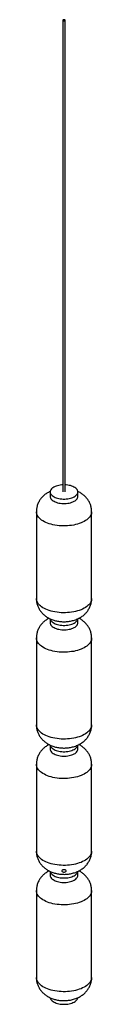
# Paper-space layout '_Trimétrica' of a CAD drawing. Header units: millimetres. Extents: x -60 to 60, y -24 to 2114.
import ezdxf

# ---------------------------------------------------------------- set-up
doc = ezdxf.new("R2010")
doc.units = ezdxf.units.MM

psp = doc.layouts.new('_Trimétrica')

# ---------------------------------------------------------------- linework, layer by layer
at = {"color": 7, "linetype": 'Continuous', "lineweight": 25}
for p, q in [((-2.5, 2112.9), (-2.5, 1088.6)), ((2.5, 1088.6), (2.5, 2112.9)), ((-30, 1088.6), (-30, 1078.9)), ((30, 1078.9), (30, 1088.6)), ((-60, 1045.7), (-60, 857.2)), ((60, 857.2), (60, 1045.7)), ((-30, 813.2), (-30, 804.6)), ((30, 804.6), (30, 813.2)), ((-60, 771.5), (-60, 582.9)), ((60, 582.9), (60, 771.5)), ((-30, 538.9), (-30, 530.4)), ((30, 530.4), (30, 538.9)), ((-60, 497.2), (-60, 308.6)), ((60, 308.6), (60, 497.2)), ((-30, 264.6), (-30, 256.1)), ((30, 256.1), (30, 264.6)), ((-60, 222.9), (-60, 34.3)), ((60, 34.3), (60, 222.9))]:
    psp.add_line(p, q, dxfattribs=at)
at = {"color": 7, "linetype": 'Continuous', "lineweight": 25, "flags": 128}
for points in [[(-1.2, 2111.8), (-0.2, 2111.6), (0.7, 2111.7), (1.6, 2111.9), (2.2, 2112.3), (2.5, 2112.8), (2.4, 2113.3), (1.9, 2113.7), (1.2, 2114.1), (0.2, 2114.2), (-0.7, 2114.1), (-1.6, 2113.9), (-2.2, 2113.5), (-2.5, 2113), (-2.4, 2112.5), (-1.9, 2112.1), (-1.2, 2111.8)], [(-2.5, 1104), (-4.9, 1103.8), (-8.1, 1103.5), (-11.2, 1102.9), (-14.1, 1102.2), (-16.9, 1101.4), (-19.5, 1100.4), (-21.8, 1099.2), (-23.9, 1097.9), (-25.7, 1096.5), (-27.3, 1095.1), (-28.4, 1093.5), (-29.3, 1091.9), (-29.8, 1090.2), (-30, 1088.6), (-29.8, 1086.9), (-29.3, 1085.3), (-28.4, 1083.6), (-27.2, 1082.1), (-25.7, 1080.6), (-23.8, 1079.2), (-21.7, 1078), (-19.4, 1076.8), (-16.8, 1075.8), (-14, 1074.9)], [(-14, 1074.9), (-11.1, 1074.2), (-8, 1073.7), (-4.8, 1073.4), (-1.6, 1073.2), (1.7, 1073.2), (4.9, 1073.4), (8.1, 1073.7), (11.2, 1074.3), (14.1, 1075), (16.9, 1075.8), (19.5, 1076.8), (21.8, 1078), (23.9, 1079.3), (25.7, 1080.7), (27.3, 1082.1), (28.4, 1083.7), (29.3, 1085.3), (29.8, 1087), (30, 1088.6), (29.8, 1090.3), (29.3, 1092), (28.4, 1093.6), (27.2, 1095.1), (25.7, 1096.6), (23.8, 1098), (21.7, 1099.2), (19.4, 1100.4), (16.8, 1101.4), (14, 1102.3), (11.1, 1103), (8, 1103.5), (4.8, 1103.9), (2.5, 1104)], [(-30, 1078.9), (-30, 1078.9), (-29.8, 1077.2), (-29.3, 1075.6), (-28.4, 1074), (-27.2, 1072.4), (-25.7, 1071), (-23.8, 1069.6), (-21.7, 1068.3), (-19.4, 1067.1), (-16.8, 1066.1), (-14, 1065.3), (-11.1, 1064.6), (-8, 1064), (-4.8, 1063.7), (-1.6, 1063.5), (1.7, 1063.5), (4.9, 1063.7), (8.1, 1064.1), (11.2, 1064.6), (14.1, 1065.3), (16.9, 1066.2), (19.5, 1067.2), (21.8, 1068.3), (23.9, 1069.6), (25.7, 1071), (27.3, 1072.5), (28.4, 1074), (29.3, 1075.6), (29.8, 1077.3), (30, 1078.9)], [(60, 1045.7), (59.9, 1043.8), (59.4, 1041.4), (58.6, 1039.1), (57.4, 1036.8), (55.9, 1034.6), (54.1, 1032.4), (52, 1030.3), (49.5, 1028.3), (46.8, 1026.4), (43.7, 1024.6), (40.5, 1022.9), (37, 1021.4), (33.2, 1020), (29.3, 1018.8), (25.2, 1017.7), (21, 1016.8), (16.6, 1016.1), (12.2, 1015.5), (7.6, 1015.1), (3, 1014.9), (-1.5, 1014.9), (-6.1, 1015), (-10.7, 1015.3), (-15.2, 1015.8), (-19.6, 1016.5), (-23.9, 1017.4), (-28, 1018.4), (-32, 1019.6), (-35.8, 1020.9), (-39.4, 1022.4), (-42.7, 1024), (-45.8, 1025.8), (-48.6, 1027.7), (-51.2, 1029.6), (-53.4, 1031.7), (-55.4, 1033.8), (-57, 1036.1), (-58.2, 1038.3), (-59.2, 1040.6), (-59.8, 1043), (-60, 1045.4), (-60, 1045.7)], [(60, 857.2), (59.9, 855.2), (59.4, 852.8), (58.6, 850.5), (57.4, 848.2), (55.9, 846), (54.1, 843.8), (52, 841.7), (49.5, 839.7), (46.8, 837.8), (43.7, 836), (40.5, 834.4), (37, 832.8), (33.2, 831.4), (29.3, 830.2), (25.2, 829.1), (21, 828.2), (16.6, 827.5), (12.2, 826.9), (7.6, 826.5), (3, 826.3), (-1.5, 826.3), (-6.1, 826.4), (-10.7, 826.8), (-15.2, 827.3), (-19.6, 828), (-23.9, 828.8), (-28, 829.8), (-32, 831), (-35.8, 832.4), (-39.4, 833.8), (-42.7, 835.5), (-45.8, 837.2), (-48.6, 839.1), (-51.2, 841), (-53.4, 843.1), (-55.4, 845.3), (-57, 847.5), (-58.2, 849.8), (-59.2, 852.1), (-59.8, 854.4), (-60, 856.8), (-60, 857.2)], [(-29.9, 813), (-29.8, 812.6), (-29.3, 811), (-28.4, 809.3), (-27.2, 807.8), (-25.7, 806.3), (-23.8, 804.9), (-21.7, 803.7), (-19.4, 802.5), (-16.8, 801.5), (-14, 800.6)], [(-29.9, 813), (-29.8, 812.6), (-29.3, 811), (-28.4, 809.3), (-27.2, 807.8), (-25.7, 806.3), (-23.8, 804.9), (-21.7, 803.7), (-19.4, 802.5), (-16.8, 801.5), (-14, 800.6)], [(-14, 800.6), (-11.1, 799.9), (-8, 799.4), (-4.8, 799.1), (-1.6, 798.9), (1.7, 798.9), (4.9, 799.1), (8.1, 799.4), (11.2, 800), (14.1, 800.7), (16.9, 801.5), (19.5, 802.6), (21.8, 803.7), (23.9, 805), (25.7, 806.4), (27.3, 807.8), (28.4, 809.4), (29.3, 811), (29.8, 812.7), (29.9, 813.1)], [(-14, 800.6), (-11.1, 799.9), (-8, 799.4), (-4.8, 799.1), (-1.6, 798.9), (1.7, 798.9), (4.9, 799.1), (8.1, 799.4), (11.2, 800), (14.1, 800.7), (16.9, 801.5), (19.5, 802.6), (21.8, 803.7), (23.9, 805), (25.7, 806.4), (27.3, 807.8), (28.4, 809.4), (29.3, 811), (29.8, 812.7), (29.9, 813.1)], [(-30, 804.6), (-30, 804.6), (-29.8, 802.9), (-29.3, 801.3), (-28.4, 799.7), (-27.2, 798.1), (-25.7, 796.7), (-23.8, 795.3), (-21.7, 794), (-19.4, 792.9), (-16.8, 791.8), (-14, 791), (-11.1, 790.3), (-8, 789.8), (-4.8, 789.4), (-1.6, 789.2), (1.7, 789.2), (4.9, 789.4), (8.1, 789.8), (11.2, 790.3), (14.1, 791), (16.9, 791.9), (19.5, 792.9), (21.8, 794), (23.9, 795.3), (25.7, 796.7), (27.3, 798.2), (28.4, 799.7), (29.3, 801.4), (29.8, 803), (30, 804.6)], [(60, 771.5), (59.9, 769.5), (59.4, 767.1), (58.6, 764.8), (57.4, 762.5), (55.9, 760.3), (54.1, 758.1), (52, 756), (49.5, 754), (46.8, 752.1), (43.7, 750.3), (40.5, 748.6), (37, 747.1), (33.2, 745.7), (29.3, 744.5), (25.2, 743.4), (21, 742.5), (16.6, 741.8), (12.2, 741.2), (7.6, 740.8), (3, 740.6), (-1.5, 740.6), (-6.1, 740.7), (-10.7, 741), (-15.2, 741.6), (-19.6, 742.2), (-23.9, 743.1), (-28, 744.1), (-32, 745.3), (-35.8, 746.6), (-39.4, 748.1), (-42.7, 749.7), (-45.8, 751.5), (-48.6, 753.4), (-51.2, 755.3), (-53.4, 757.4), (-55.4, 759.5), (-57, 761.8), (-58.2, 764), (-59.2, 766.4), (-59.8, 768.7), (-60, 771.1), (-60, 771.5)], [(60, 582.9), (59.9, 580.9), (59.4, 578.5), (58.6, 576.2), (57.4, 573.9), (55.9, 571.7), (54.1, 569.5), (52, 567.4), (49.5, 565.4), (46.8, 563.5), (43.7, 561.7), (40.5, 560.1), (37, 558.5), (33.2, 557.1), (29.3, 555.9), (25.2, 554.8), (21, 553.9), (16.6, 553.2), (12.2, 552.6), (7.6, 552.2), (3, 552), (-1.5, 552), (-6.1, 552.1), (-10.7, 552.5), (-15.2, 553), (-19.6, 553.7), (-23.9, 554.5), (-28, 555.5), (-32, 556.7), (-35.8, 558.1), (-39.4, 559.5), (-42.7, 561.2), (-45.8, 562.9), (-48.6, 564.8), (-51.2, 566.8), (-53.4, 568.8), (-55.4, 571), (-57, 573.2), (-58.2, 575.5), (-59.2, 577.8), (-59.8, 580.1), (-60, 582.5), (-60, 582.9)], [(-29.9, 538.7), (-29.8, 538.3), (-29.3, 536.7), (-28.4, 535.1), (-27.2, 533.5), (-25.7, 532), (-23.8, 530.6), (-21.7, 529.4), (-19.4, 528.2), (-16.8, 527.2), (-14, 526.4)], [(-29.9, 538.7), (-29.8, 538.3), (-29.3, 536.7), (-28.4, 535.1), (-27.2, 533.5), (-25.7, 532), (-23.8, 530.6), (-21.7, 529.4), (-19.4, 528.2), (-16.8, 527.2), (-14, 526.4)], [(-14, 526.4), (-11.1, 525.7), (-8, 525.1), (-4.8, 524.8), (-1.6, 524.6), (1.7, 524.6), (4.9, 524.8), (8.1, 525.1), (11.2, 525.7), (14.1, 526.4), (16.9, 527.2), (19.5, 528.3), (21.8, 529.4), (23.9, 530.7), (25.7, 532.1), (27.3, 533.6), (28.4, 535.1), (29.3, 536.7), (29.8, 538.4), (29.9, 538.8)], [(-14, 526.4), (-11.1, 525.7), (-8, 525.1), (-4.8, 524.8), (-1.6, 524.6), (1.7, 524.6), (4.9, 524.8), (8.1, 525.1), (11.2, 525.7), (14.1, 526.4), (16.9, 527.2), (19.5, 528.3), (21.8, 529.4), (23.9, 530.7), (25.7, 532.1), (27.3, 533.6), (28.4, 535.1), (29.3, 536.7), (29.8, 538.4), (29.9, 538.8)], [(-30, 530.4), (-30, 530.3), (-29.8, 528.7), (-29.3, 527), (-28.4, 525.4), (-27.2, 523.8), (-25.7, 522.4), (-23.8, 521), (-21.7, 519.7), (-19.4, 518.6), (-16.8, 517.5), (-14, 516.7), (-11.1, 516), (-8, 515.5), (-4.8, 515.1), (-1.6, 514.9), (1.7, 514.9), (4.9, 515.1), (8.1, 515.5), (11.2, 516), (14.1, 516.7), (16.9, 517.6), (19.5, 518.6), (21.8, 519.8), (23.9, 521), (25.7, 522.4), (27.3, 523.9), (28.4, 525.4), (29.3, 527.1), (29.8, 528.7), (30, 530.4)], [(60, 497.2), (59.9, 495.2), (59.4, 492.8), (58.6, 490.5), (57.4, 488.2), (55.9, 486), (54.1, 483.8), (52, 481.7), (49.5, 479.7), (46.8, 477.8), (43.7, 476), (40.5, 474.3), (37, 472.8), (33.2, 471.4), (29.3, 470.2), (25.2, 469.1), (21, 468.2), (16.6, 467.5), (12.2, 466.9), (7.6, 466.5), (3, 466.3), (-1.5, 466.3), (-6.1, 466.4), (-10.7, 466.7), (-15.2, 467.3), (-19.6, 467.9), (-23.9, 468.8), (-28, 469.8), (-32, 471), (-35.8, 472.3), (-39.4, 473.8), (-42.7, 475.5), (-45.8, 477.2), (-48.6, 479.1), (-51.2, 481), (-53.4, 483.1), (-55.4, 485.2), (-57, 487.5), (-58.2, 489.7), (-59.2, 492.1), (-59.8, 494.4), (-60, 496.8), (-60, 497.2)], [(60, 308.6), (59.9, 306.6), (59.4, 304.2), (58.6, 301.9), (57.4, 299.6), (55.9, 297.4), (54.1, 295.2), (52, 293.1), (49.5, 291.1), (46.8, 289.2), (43.7, 287.4), (40.5, 285.8), (37, 284.2), (33.2, 282.9), (29.3, 281.6), (25.2, 280.5), (21, 279.6), (16.6, 278.9), (12.2, 278.3), (7.6, 277.9), (3, 277.7), (-1.5, 277.7), (-6.1, 277.8), (-10.7, 278.2), (-15.2, 278.7), (-19.6, 279.4), (-23.9, 280.2), (-28, 281.2), (-32, 282.4), (-35.8, 283.8), (-39.4, 285.3), (-42.7, 286.9), (-45.8, 288.6), (-48.6, 290.5), (-51.2, 292.5), (-53.4, 294.5), (-55.4, 296.7), (-57, 298.9), (-58.2, 301.2), (-59.2, 303.5), (-59.8, 305.8), (-60, 308.2), (-60, 308.6)], [(-29.9, 264.4), (-29.8, 264), (-29.3, 262.4), (-28.4, 260.8), (-27.2, 259.2), (-25.7, 257.7), (-23.8, 256.3), (-21.7, 255.1), (-19.4, 253.9), (-16.8, 252.9), (-14, 252.1)], [(-29.9, 264.4), (-29.8, 264), (-29.3, 262.4), (-28.4, 260.8), (-27.2, 259.2), (-25.7, 257.7), (-23.8, 256.3), (-21.7, 255.1), (-19.4, 253.9), (-16.8, 252.9), (-14, 252.1)], [(-14, 252.1), (-11.1, 251.4), (-8, 250.8), (-4.8, 250.5), (-1.6, 250.3), (1.7, 250.3), (4.9, 250.5), (8.1, 250.8), (11.2, 251.4), (14.1, 252.1), (16.9, 252.9), (19.5, 254), (21.8, 255.1), (23.9, 256.4), (25.7, 257.8), (27.3, 259.3), (28.4, 260.8), (29.3, 262.4), (29.8, 264.1), (29.9, 264.5)], [(-14, 252.1), (-11.1, 251.4), (-8, 250.8), (-4.8, 250.5), (-1.6, 250.3), (1.7, 250.3), (4.9, 250.5), (8.1, 250.8), (11.2, 251.4), (14.1, 252.1), (16.9, 252.9), (19.5, 254), (21.8, 255.1), (23.9, 256.4), (25.7, 257.8), (27.3, 259.3), (28.4, 260.8), (29.3, 262.4), (29.8, 264.1), (29.9, 264.5)], [(-30, 256.1), (-30, 256), (-29.8, 254.4), (-29.3, 252.7), (-28.4, 251.1), (-27.2, 249.5), (-25.7, 248.1), (-23.8, 246.7), (-21.7, 245.4), (-19.4, 244.3), (-16.8, 243.3), (-14, 242.4), (-11.1, 241.7), (-8, 241.2), (-4.8, 240.8), (-1.6, 240.6), (1.7, 240.6), (4.9, 240.8), (8.1, 241.2), (11.2, 241.7), (14.1, 242.4), (16.9, 243.3), (19.5, 244.3), (21.8, 245.5), (23.9, 246.7), (25.7, 248.1), (27.3, 249.6), (28.4, 251.2), (29.3, 252.8), (29.8, 254.4), (30, 256.1)], [(60, 222.9), (59.9, 220.9), (59.4, 218.5), (58.6, 216.2), (57.4, 213.9), (55.9, 211.7), (54.1, 209.5), (52, 207.4), (49.5, 205.4), (46.8, 203.5), (43.7, 201.7), (40.5, 200.1), (37, 198.5), (33.2, 197.1), (29.3, 195.9), (25.2, 194.8), (21, 193.9), (16.6, 193.2), (12.2, 192.6), (7.6, 192.2), (3, 192), (-1.5, 192), (-6.1, 192.1), (-10.7, 192.5), (-15.2, 193), (-19.6, 193.7), (-23.9, 194.5), (-28, 195.5), (-32, 196.7), (-35.8, 198.1), (-39.4, 199.5), (-42.7, 201.2), (-45.8, 202.9), (-48.6, 204.8), (-51.2, 206.7), (-53.4, 208.8), (-55.4, 211), (-57, 213.2), (-58.2, 215.4), (-59.2, 217.8), (-59.8, 220.1), (-60, 222.5), (-60, 222.9)], [(60, 34.3), (59.9, 32.3), (59.4, 30), (58.6, 27.6), (57.4, 25.3), (55.9, 23.1), (54.1, 20.9), (52, 18.8), (49.5, 16.8), (46.8, 14.9), (43.7, 13.1), (40.5, 11.5), (37, 9.9), (33.2, 8.6), (29.3, 7.3), (25.2, 6.2), (21, 5.3), (16.6, 4.6), (12.2, 4), (7.6, 3.6), (3, 3.4), (-1.5, 3.4), (-6.1, 3.5), (-10.7, 3.9), (-15.2, 4.4), (-19.6, 5.1), (-23.9, 5.9), (-28, 7), (-32, 8.1), (-35.8, 9.5), (-39.4, 11), (-42.7, 12.6), (-45.8, 14.3), (-48.6, 16.2), (-51.2, 18.2), (-53.4, 20.2), (-55.4, 22.4), (-57, 24.6), (-58.2, 26.9), (-59.2, 29.2), (-59.8, 31.5), (-60, 33.9), (-60, 34.3)], [(-29.9, -9.9), (-29.8, -10.3), (-29.3, -11.9), (-28.4, -13.5), (-27.2, -15.1), (-25.7, -16.6), (-23.8, -17.9), (-21.7, -19.2), (-19.4, -20.4), (-16.8, -21.4), (-14, -22.2)], [(-14, -22.2), (-11.1, -22.9), (-8, -23.5), (-4.8, -23.8), (-1.6, -24), (1.7, -24), (4.9, -23.8), (8.1, -23.5), (11.2, -22.9), (14.1, -22.2), (16.9, -21.3), (19.5, -20.3), (21.8, -19.2), (23.9, -17.9), (25.7, -16.5), (27.3, -15), (28.4, -13.5), (29.3, -11.9), (29.8, -10.2), (29.9, -9.8)]]:
    psp.add_lwpolyline(points, dxfattribs=at)
at = {"color": 7, "linetype": 'Continuous', "flags": 128}
psp.add_lwpolyline([(4.9, 265.2), (4.9, 266.2), (4.1, 267.2), (2.7, 267.9), (0.9, 268.3), (-1, 268.2), (-2.8, 267.9), (-4.2, 267.1), (-4.9, 266.2), (-4.9, 265.2), (-4.1, 264.3), (-2.7, 263.6), (-0.9, 263.2), (1, 263.2), (2.8, 263.6), (4.2, 264.3), (4.9, 265.2)], dxfattribs=at)
at = {"color": 7, "linetype": 'Continuous', "lineweight": 25}
for points, knots in [([(-29.7, 1089.9), (-29.9, 1089.8), (-31.4, 1089.2), (-34, 1087.8), (-37.4, 1085.8), (-40.6, 1083.6), (-43.6, 1081.1), (-46.3, 1078.6), (-48.8, 1075.8), (-51.1, 1072.9), (-53.2, 1069.9), (-55, 1066.6), (-56.6, 1063.1), (-58, 1059.3), (-59, 1055.5), (-59.7, 1051.7), (-60, 1048.4), (-60, 1046.4), (-60, 1045.7)], [0, 0, 0, 0, 0.011517, 0.083701, 0.154485, 0.223824, 0.29183, 0.358683, 0.424579, 0.4897, 0.554202, 0.618217, 0.689004, 0.758949, 0.827937, 0.896065, 0.963432, 1, 1, 1, 1]), ([(60, 1045.7), (60, 1046.6), (60, 1048.7), (59.6, 1052), (58.9, 1055.7), (58, 1059.3), (56.7, 1062.8), (55.2, 1066.1), (53.5, 1069.3), (51.5, 1072.4), (49.2, 1075.3), (46.8, 1078.1), (44.1, 1080.7), (41.2, 1083.1), (38.1, 1085.3), (34.8, 1087.4), (32, 1088.9), (30.3, 1089.6), (29.8, 1089.8)], [0, 0, 0, 0, 0.0445978, 0.1107262, 0.1763644, 0.2416069, 0.3065535, 0.3713126, 0.4360057, 0.5007715, 0.565771, 0.6311921, 0.6972521, 0.7641965, 0.8322884, 0.9017816, 0.9728698, 1, 1, 1, 1]), ([(-60, 857.2), (-60, 856.6), (-60, 854.8), (-59.7, 851.7), (-59.1, 848), (-58.2, 844.4), (-57, 840.9), (-55.6, 837.5), (-53.9, 834.3), (-51.9, 831.2), (-49.7, 828.2), (-47.3, 825.4), (-44.7, 822.8), (-41.8, 820.3), (-38.8, 818.1), (-35.5, 816), (-32, 814), (-28.3, 812.3), (-24.4, 810.8), (-20.4, 809.6), (-16.2, 808.5), (-11.9, 807.7), (-7.5, 807.2), (-3.2, 806.9), (1.2, 806.8), (5.6, 807), (10, 807.5), (14.4, 808.2), (18.8, 809.1), (23.2, 810.4), (27.4, 811.9), (31.2, 813.7), (34.8, 815.6), (38.2, 817.6), (41.3, 819.9), (44.3, 822.4), (47, 825), (49.4, 827.8), (51.6, 830.7), (53.6, 833.8), (55.4, 837.1), (57, 840.7), (58.2, 844.4), (59.2, 848.2), (59.8, 852.1), (60, 855.1), (60, 856.8), (60, 857.2)], [0, 0, 0, 0, 0.009825, 0.031384, 0.052778, 0.074036, 0.095191, 0.116276, 0.137331, 0.158399, 0.179531, 0.200786, 0.222233, 0.243949, 0.26602, 0.28853, 0.311548, 0.335105, 0.359168, 0.383628, 0.408301, 0.432998, 0.45764, 0.482224, 0.50681, 0.531495, 0.556367, 0.581538, 0.607113, 0.633156, 0.659639, 0.683461, 0.706891, 0.729854, 0.752352, 0.774427, 0.796143, 0.817562, 0.838741, 0.85973, 0.880569, 0.903574, 0.926308, 0.948738, 0.970895, 0.99281, 1, 1, 1, 1]), ([(-32.4, 814.3), (-32.9, 814), (-34.6, 813.2), (-37.4, 811.5), (-40.6, 809.3), (-43.6, 806.8), (-46.3, 804.3), (-48.8, 801.5), (-51.1, 798.6), (-53.2, 795.6), (-55, 792.3), (-56.6, 788.8), (-58, 785), (-59, 781.2), (-59.7, 777.4), (-60, 774.1), (-60, 772.2), (-60, 771.5)], [0, 0, 0, 0, 0.033303, 0.107981, 0.181134, 0.252879, 0.323409, 0.39293, 0.461632, 0.529682, 0.597218, 0.671899, 0.745691, 0.818473, 0.890348, 0.961421, 1, 1, 1, 1]), ([(60, 771.5), (60, 772.3), (60, 774.4), (59.6, 777.7), (58.9, 781.4), (58, 785), (56.7, 788.5), (55.2, 791.8), (53.5, 795.1), (51.5, 798.1), (49.2, 801), (46.8, 803.8), (44.1, 806.4), (41.2, 808.8), (38.1, 811), (35.1, 812.9), (33.2, 813.9), (32.4, 814.3)], [0, 0, 0, 0, 0.046945, 0.116553, 0.185645, 0.25432, 0.322684, 0.390851, 0.458948, 0.527122, 0.595542, 0.664405, 0.733941, 0.804408, 0.876083, 0.949233, 1, 1, 1, 1]), ([(-60, 582.9), (-60, 582.3), (-60, 580.5), (-59.7, 577.4), (-59.1, 573.7), (-58.2, 570.1), (-57, 566.6), (-55.6, 563.2), (-53.9, 560), (-51.9, 556.9), (-49.7, 553.9), (-47.3, 551.1), (-44.7, 548.5), (-41.8, 546), (-38.8, 543.8), (-35.5, 541.7), (-32, 539.8), (-28.3, 538), (-24.4, 536.5), (-20.4, 535.3), (-16.2, 534.2), (-11.9, 533.4), (-7.5, 532.9), (-3.2, 532.6), (1.2, 532.5), (5.6, 532.7), (10, 533.2), (14.4, 533.9), (18.8, 534.8), (23.2, 536.1), (27.4, 537.6), (31.2, 539.4), (34.8, 541.3), (38.2, 543.4), (41.3, 545.6), (44.3, 548.1), (47, 550.7), (49.4, 553.5), (51.6, 556.4), (53.6, 559.5), (55.4, 562.8), (57, 566.4), (58.2, 570.1), (59.2, 573.9), (59.8, 577.8), (60, 580.8), (60, 582.5), (60, 582.9)], [0, 0, 0, 0, 0.009825, 0.031384, 0.052778, 0.074036, 0.095191, 0.116276, 0.137331, 0.158399, 0.179531, 0.200786, 0.222233, 0.243949, 0.26602, 0.28853, 0.311548, 0.335105, 0.359168, 0.383628, 0.408301, 0.432998, 0.45764, 0.482224, 0.50681, 0.531495, 0.556367, 0.581538, 0.607113, 0.633156, 0.659639, 0.683461, 0.706891, 0.729854, 0.752352, 0.774427, 0.796143, 0.817562, 0.838741, 0.85973, 0.880569, 0.903574, 0.926308, 0.948738, 0.970895, 0.99281, 1, 1, 1, 1]), ([(-32.4, 540), (-32.9, 539.7), (-34.6, 538.9), (-37.4, 537.2), (-40.6, 535), (-43.6, 532.6), (-46.3, 530), (-48.8, 527.2), (-51.1, 524.3), (-53.2, 521.3), (-55, 518), (-56.6, 514.5), (-58, 510.7), (-59, 506.9), (-59.7, 503.1), (-60, 499.8), (-60, 497.9), (-60, 497.2)], [0, 0, 0, 0, 0.033303, 0.107981, 0.181134, 0.252879, 0.323409, 0.39293, 0.461632, 0.529682, 0.597218, 0.671899, 0.745691, 0.818473, 0.890348, 0.961421, 1, 1, 1, 1]), ([(60, 497.2), (60, 498), (60, 500.1), (59.6, 503.4), (58.9, 507.1), (58, 510.7), (56.7, 514.2), (55.2, 517.5), (53.5, 520.8), (51.5, 523.8), (49.2, 526.8), (46.8, 529.5), (44.1, 532.1), (41.2, 534.5), (38.1, 536.7), (35.1, 538.6), (33.2, 539.6), (32.4, 540)], [0, 0, 0, 0, 0.046945, 0.116553, 0.185645, 0.25432, 0.322684, 0.390851, 0.458948, 0.527122, 0.595542, 0.664405, 0.733941, 0.804408, 0.876083, 0.949233, 1, 1, 1, 1]), ([(-60, 308.6), (-60, 308), (-60, 306.2), (-59.7, 303.1), (-59.1, 299.4), (-58.2, 295.8), (-57, 292.3), (-55.6, 288.9), (-53.9, 285.7), (-51.9, 282.6), (-49.7, 279.6), (-47.3, 276.8), (-44.7, 274.2), (-41.8, 271.7), (-38.8, 269.5), (-35.5, 267.4), (-32, 265.5), (-28.3, 263.7), (-24.4, 262.2), (-20.4, 261), (-16.2, 259.9), (-11.9, 259.1), (-7.5, 258.6), (-3.2, 258.3), (1.2, 258.2), (5.6, 258.4), (10, 258.9), (14.4, 259.6), (18.8, 260.6), (23.2, 261.8), (27.4, 263.3), (31.2, 265.1), (34.8, 267), (38.2, 269.1), (41.3, 271.3), (44.3, 273.8), (47, 276.4), (49.4, 279.2), (51.6, 282.1), (53.6, 285.2), (55.4, 288.5), (57, 292.1), (58.2, 295.8), (59.2, 299.7), (59.8, 303.5), (60, 306.5), (60, 308.2), (60, 308.6)], [0, 0, 0, 0, 0.009825, 0.031384, 0.052778, 0.074036, 0.095191, 0.116276, 0.137331, 0.158399, 0.179531, 0.200786, 0.222233, 0.243949, 0.26602, 0.28853, 0.311548, 0.335105, 0.359168, 0.383628, 0.408301, 0.432998, 0.45764, 0.482224, 0.50681, 0.531495, 0.556367, 0.581538, 0.607113, 0.633156, 0.659639, 0.683461, 0.706891, 0.729854, 0.752352, 0.774427, 0.796143, 0.817562, 0.838741, 0.85973, 0.880569, 0.903574, 0.926308, 0.948738, 0.970895, 0.99281, 1, 1, 1, 1]), ([(-32.4, 265.7), (-32.9, 265.4), (-34.6, 264.6), (-37.4, 262.9), (-40.6, 260.7), (-43.6, 258.3), (-46.3, 255.7), (-48.8, 252.9), (-51.1, 250), (-53.2, 247), (-55, 243.7), (-56.6, 240.2), (-58, 236.4), (-59, 232.6), (-59.7, 228.8), (-60, 225.5), (-60, 223.6), (-60, 222.9)], [0, 0, 0, 0, 0.033303, 0.107981, 0.181134, 0.252879, 0.323409, 0.39293, 0.461632, 0.529682, 0.597218, 0.671899, 0.745691, 0.818473, 0.890348, 0.961421, 1, 1, 1, 1]), ([(60, 222.9), (60, 223.7), (60, 225.8), (59.6, 229.1), (58.9, 232.8), (58, 236.4), (56.7, 239.9), (55.2, 243.2), (53.5, 246.5), (51.5, 249.5), (49.2, 252.5), (46.8, 255.2), (44.1, 257.8), (41.2, 260.2), (38.1, 262.4), (35.1, 264.3), (33.2, 265.3), (32.4, 265.7)], [0, 0, 0, 0, 0.046945, 0.116553, 0.185645, 0.25432, 0.322684, 0.390851, 0.458948, 0.527122, 0.595542, 0.664405, 0.733941, 0.804408, 0.876083, 0.949233, 1, 1, 1, 1]), ([(-60, 34.3), (-60, 33.7), (-60, 31.9), (-59.7, 28.8), (-59.1, 25.1), (-58.2, 21.5), (-57, 18), (-55.6, 14.6), (-53.9, 11.4), (-51.9, 8.3), (-49.7, 5.3), (-47.3, 2.5), (-44.7, -0.1), (-41.8, -2.5), (-38.8, -4.8), (-35.5, -6.9), (-32, -8.8), (-28.3, -10.5), (-24.4, -12), (-20.4, -13.3), (-16.2, -14.4), (-11.9, -15.1), (-7.5, -15.7), (-3.2, -16), (1.2, -16), (5.6, -15.9), (10, -15.4), (14.4, -14.7), (18.8, -13.7), (23.2, -12.5), (27.4, -10.9), (31.2, -9.2), (34.8, -7.3), (38.2, -5.2), (41.3, -3), (44.3, -0.5), (47, 2.1), (49.4, 4.9), (51.6, 7.9), (53.6, 10.9), (55.4, 14.2), (57, 17.8), (58.2, 21.5), (59.2, 25.4), (59.8, 29.2), (60, 32.2), (60, 33.9), (60, 34.3)], [0, 0, 0, 0, 0.009825, 0.031384, 0.052778, 0.074036, 0.095191, 0.116276, 0.137331, 0.158399, 0.179531, 0.200786, 0.222233, 0.243949, 0.26602, 0.28853, 0.311548, 0.335105, 0.359168, 0.383628, 0.408301, 0.432998, 0.45764, 0.482224, 0.50681, 0.531495, 0.556367, 0.581538, 0.607113, 0.633156, 0.659639, 0.683461, 0.706891, 0.729854, 0.752352, 0.774427, 0.796143, 0.817562, 0.838741, 0.85973, 0.880569, 0.903574, 0.926308, 0.948738, 0.970895, 0.99281, 1, 1, 1, 1])]:
    psp.add_open_spline(points, degree=3, knots=knots, dxfattribs=at)

doc.saveas('drawing.dxf')
